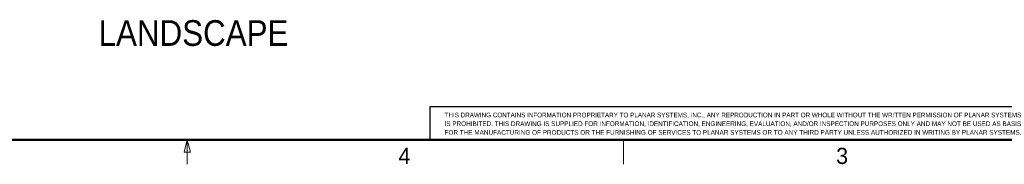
# Model space of a CAD drawing. Header units: millimetres. Extents: x 0 to 844, y -2 to 552.
# Tile 12 of 65: x 390 to 634, y 7 to 42. Entities that reach past the tile are written whole.
import ezdxf

# ---------------------------------------------------------------- set-up
doc = ezdxf.new("R2010")
doc.units = ezdxf.units.MM
doc.styles.add('SLDTEXTSTYLE0', font='GOTHIC.TTF', dxfattribs={"width": 0.913})
doc.styles.add('SLDTEXTSTYLE2', font='ARIAL.TTF', dxfattribs={"width": 0.948})

# ---------------------------------------------------------------- blocks, each defined once
blk = doc.blocks.new('SW_NOTE_0')
at = {"color": 0, "linetype": 'Continuous', "lineweight": 0, "char_height": 1.15, "attachment_point": 1, "style": 'SLDTEXTSTYLE2'}
for s, insert in [('THIS DRAWING CONTAINS INFORMATION PROPRIETARY TO PLANAR SYSTEMS, INC., ANY REPRODUCTION IN PART OR WHOLE WITHOUT THE WRITTEN PERMISSION OF PLANAR SYSTEMS', (0, 1.48)), ('IS PROHIBITED. THIS DRAWING IS SUPPLIED FOR INFORMATION, IDENTIFICATION, ENGINEERING, EVALUATION, AND/OR INSPECTION PURPOSES ONLY AND MAY NOT BE USED AS BASIS', (0, -0.67)), ('FOR THE MANUFACTURING OF PRODUCTS OR THE FURNISHING OF SERVICES TO PLANAR SYSTEMS OR TO ANY THIRD PARTY UNLESS AUTHORIZED IN WRITING BY PLANAR SYSTEMS.', (0, -2.82))]:
    blk.add_mtext(s, dxfattribs=dict(at, insert=insert))

msp = doc.modelspace()

# ---------------------------------------------------------------- linework, layer by layer
at = {"color": 7, "linetype": 'Continuous', "lineweight": 25}
for p, q in [((491.7948, 20.83738), (491.7948, 12.7)), ((641.35, 20.83738), (491.7948, 20.83738))]:
    msp.add_line(p, q, dxfattribs=at)
at = {"color": 7, "linetype": 'Continuous', "lineweight": 50}
msp.add_line((25.4, 12.7), (838.2, 12.7), dxfattribs=at)
at = {"color": 7, "linetype": 'Continuous', "lineweight": 18}
for p, q in [((431.8, 12.7), (431.05, 9.7)), ((431.8, 12.7), (432.55, 9.7)), ((431.8, 12.7), (431.8, 6.7)), ((539.75, 12.7), (539.75, 6.7)), ((432.55, 9.7), (431.05, 9.7))]:
    msp.add_line(p, q, dxfattribs=at)

# ---------------------------------------------------------------- block references
at = {"color": 7, "linetype": 'Continuous', "lineweight": 0}
msp.add_blockref('SW_NOTE_0', (495.448924, 17.947008), dxfattribs=at)

# ---------------------------------------------------------------- texts
for s, insert, char_height, attachment_point, style in [('LANDSCAPE', (409.858769, 42.276586), 6.35, 1, 'SLDTEXTSTYLE0'), ('4', (485.530986, 10.756841), 4, 2, 'SLDTEXTSTYLE2'), ('3', (593.813927, 10.745485), 4, 2, 'SLDTEXTSTYLE2')]:
    msp.add_mtext(s, dxfattribs=dict(at, insert=insert, char_height=char_height, attachment_point=attachment_point, style=style))

doc.saveas('drawing.dxf')
